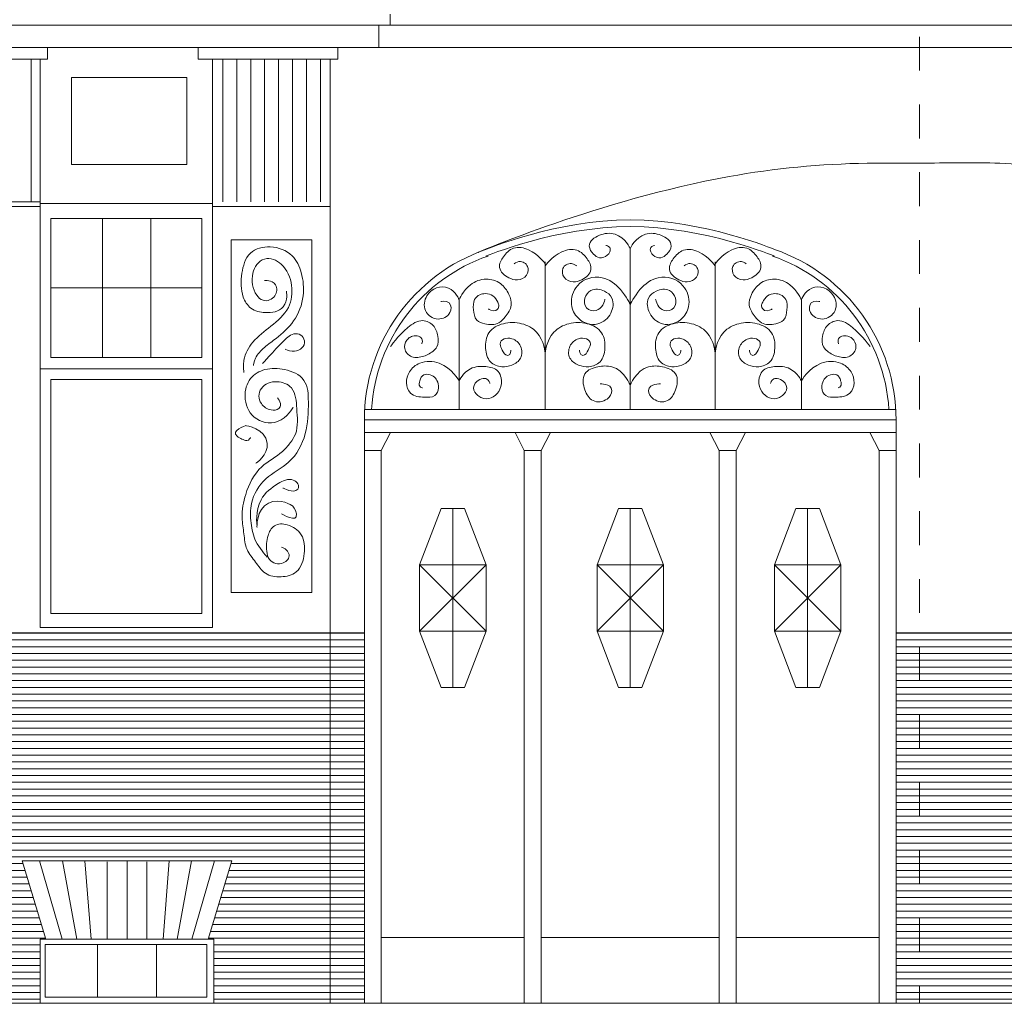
# Model space of a CAD drawing. Header units: metres. Extents: x -578.7 to -558, y 244.4 to 273.5.
# Tile 6 of 15: x -570.9 to -568, y 253.9 to 256.8. Entities that reach past the tile are written whole.
import ezdxf

# ---------------------------------------------------------------- set-up
doc = ezdxf.new("R2010")
doc.units = ezdxf.units.M
doc.header["$MEASUREMENT"] = 0
doc.linetypes.add('Hidden Line', pattern=[0.1, 0.05, -0.05])
doc.layers.add('0_Nr_pióra__41', color=7, linetype='Continuous', lineweight=0, true_color=0x8d755f)
doc.layers.add('GM_SZRAF_Nr_pióra__41', color=7, linetype='Continuous', lineweight=0, true_color=0x8d755f)
pattern_1 = [(0, (0, 0), (0, 0.02), [])]

msp = doc.modelspace()

# ---------------------------------------------------------------- hatches: boundary and pattern name
at = {"layer": 'GM_SZRAF_Nr_pióra__41', "linetype": 'Continuous', "lineweight": 0, "true_color": 0x8d755f}
h = msp.add_hatch(dxfattribs=at)
h.set_pattern_fill('OPSKA_POZIOM', color=35, style=0, pattern_type=2)
h.set_pattern_definition(pattern_1)
h.paths.add_polyline_path([(-572.5333, 255.0009), (-572.5333, 253.908), (-572.1865, 253.908), (-572.1865, 254.0977), (-572.1698, 254.0977), (-572.2399, 254.3287), (-571.6211, 254.3287), (-571.6912, 254.0977), (-571.6745, 254.0977), (-571.6745, 253.908), (-571.4987, 253.908), (-571.4987, 254.0977), (-571.482, 254.0977), (-571.5521, 254.3287), (-570.9332, 254.3287), (-571.0034, 254.0977), (-570.9867, 254.0977), (-570.9867, 253.908), (-570.8108, 253.908), (-570.8108, 254.0977), (-570.7941, 254.0977), (-570.8642, 254.3287), (-570.2454, 254.3287), (-570.3155, 254.0977), (-570.2988, 254.0977), (-570.2988, 253.908), (-569.9557, 253.908), (-569.9557, 255.0009)])
h = msp.add_hatch(dxfattribs=at)
h.set_pattern_fill('OPSKA_POZIOM', color=35, style=0, pattern_type=2)
h.set_pattern_definition(pattern_1)
h.paths.add_polyline_path([(-569.8548, 253.908), (-569.8548, 255.0009), (-569.9557, 255.0009), (-569.9557, 253.908)])
h = msp.add_hatch(dxfattribs=at)
h.set_pattern_fill('OPSKA_POZIOM', color=35, style=0, pattern_type=2)
h.set_pattern_definition(pattern_1)
h.paths.add_polyline_path([(-566.5798, 255.0009), (-568.2863, 255.0009), (-568.2863, 253.908), (-566.5798, 253.908)])

# ---------------------------------------------------------------- linework, layer by layer
at = {"layer": '0_Nr_pióra__41', "color": 35, "linetype": 'Hidden Line', "lineweight": 0, "true_color": 0x8d755f}
msp.add_line((-568.2173, 270.5594), (-568.2173, 253.908), dxfattribs=at)
at = {"layer": '0_Nr_pióra__41', "color": 35, "linetype": 'Continuous', "lineweight": 0, "true_color": 0x8d755f}
for p, q in [((-569.7788, 256.826), (-569.7788, 256.7931)), ((-574.9072, 256.7931), (-568.2173, 256.7931)), ((-569.8125, 256.7931), (-569.8125, 256.7279)), ((-561.5274, 256.7931), (-568.2173, 256.7931)), ((-574.9072, 256.7279), (-568.2173, 256.7279)), ((-570.7898, 256.7279), (-570.7898, 256.6927)), ((-569.9332, 256.7279), (-570.3448, 256.7279)), ((-570.3448, 256.7279), (-570.3448, 256.6927)), ((-569.9332, 256.6927), (-569.9332, 256.7279)), ((-561.5274, 256.7279), (-568.2173, 256.7279)), ((-570.7898, 256.6927), (-571.0087, 256.6927)), ((-570.8374, 256.6927), (-570.8374, 256.2721)), ((-570.8108, 256.2677), (-570.8108, 256.6919)), ((-570.3448, 256.6927), (-569.9332, 256.6927)), ((-570.3024, 256.2677), (-570.3024, 256.6927)), ((-570.2726, 256.6927), (-570.2726, 256.2721)), ((-570.2314, 256.6927), (-570.2314, 256.2721)), ((-570.1901, 256.6927), (-570.1901, 256.2721)), ((-570.1489, 256.6927), (-570.1489, 256.2721)), ((-570.1077, 256.6927), (-570.1077, 256.2721)), ((-570.0665, 256.6927), (-570.0665, 256.2721)), ((-570.0252, 256.6927), (-570.0252, 256.2721)), ((-569.984, 256.6927), (-569.984, 256.2721)), ((-569.9557, 253.908), (-569.9557, 256.6927)), ((-570.7187, 256.6394), (-570.378, 256.6394)), ((-570.7187, 256.3822), (-570.7187, 256.6394)), ((-570.378, 256.6394), (-570.378, 256.3822)), ((-570.378, 256.3822), (-570.7187, 256.3822)), ((-570.9862, 256.2721), (-570.8108, 256.2721)), ((-570.9862, 256.2588), (-570.8108, 256.2588)), ((-570.3024, 256.2677), (-570.8108, 256.2677)), ((-570.8108, 256.2677), (-570.8108, 255.017)), ((-570.3024, 256.2677), (-570.3024, 255.017)), ((-569.9557, 256.2588), (-570.3024, 256.2588)), ((-570.7796, 255.8131), (-570.7796, 256.2233)), ((-570.7796, 256.2233), (-570.3337, 256.2233)), ((-570.6274, 256.2233), (-570.6274, 255.8131)), ((-570.4848, 256.2233), (-570.4848, 255.8131)), ((-570.3337, 256.2233), (-570.3337, 255.8131)), ((-570.2481, 256.16), (-570.01, 256.16)), ((-570.2481, 255.12), (-570.2481, 256.16)), ((-570.01, 256.16), (-570.01, 255.12)), ((-569.0705, 255.66), (-569.0705, 256.134)), ((-569.0705, 255.66), (-569.0705, 256.134)), ((-569.3212, 255.66), (-569.3212, 256.0948)), ((-568.8199, 255.66), (-568.8199, 256.0948)), ((-570.7796, 256.0182), (-570.3337, 256.0182)), ((-569.5753, 255.66), (-569.5753, 255.9832)), ((-568.5658, 255.66), (-568.5658, 255.9832)), ((-570.3337, 255.8131), (-570.7796, 255.8131)), ((-570.8108, 255.7797), (-570.3024, 255.7797)), ((-570.7796, 255.7481), (-570.3337, 255.7481)), ((-570.7796, 255.0575), (-570.7796, 255.7481)), ((-570.3337, 255.7481), (-570.3337, 255.0575)), ((-568.2863, 255.66), (-569.8548, 255.66)), ((-568.2863, 255.6287), (-569.8548, 255.6287)), ((-569.8548, 255.6287), (-569.8548, 253.908)), ((-568.2863, 255.6287), (-568.2863, 253.908)), ((-568.2863, 255.5916), (-569.8548, 255.5916)), ((-569.8048, 255.5384), (-569.7775, 255.5916)), ((-569.3829, 255.5384), (-569.4101, 255.5916)), ((-569.3329, 255.5384), (-569.3056, 255.5916)), ((-568.8082, 255.5384), (-568.8355, 255.5916)), ((-568.7582, 255.5384), (-568.7309, 255.5916)), ((-568.3363, 255.5384), (-568.3636, 255.5916)), ((-569.8048, 255.5384), (-569.8548, 255.5384)), ((-569.8048, 255.5384), (-569.8048, 253.908)), ((-569.3829, 255.5384), (-569.3829, 253.908)), ((-569.3329, 255.5384), (-569.3829, 255.5384)), ((-569.3329, 255.5384), (-569.3329, 253.908)), ((-568.8082, 255.5384), (-568.8082, 253.908)), ((-568.8082, 255.5384), (-568.7582, 255.5384)), ((-568.7582, 255.5384), (-568.7582, 253.908)), ((-568.3363, 255.5395), (-568.3363, 253.908)), ((-568.2863, 255.5384), (-568.3363, 255.5384)), ((-569.6286, 255.3681), (-569.6918, 255.2019)), ((-569.6286, 255.3681), (-569.5591, 255.3681)), ((-569.5938, 255.3681), (-569.5938, 254.8397)), ((-569.5591, 255.3681), (-569.4958, 255.2019)), ((-569.1053, 255.3681), (-569.1685, 255.2019)), ((-569.1053, 255.3681), (-569.0358, 255.3681)), ((-569.0705, 255.3681), (-569.0705, 254.8397)), ((-569.0358, 255.3681), (-568.9725, 255.2019)), ((-568.582, 255.3681), (-568.6453, 255.2019)), ((-568.5125, 255.3681), (-568.582, 255.3681)), ((-568.5473, 255.3681), (-568.5473, 254.8397)), ((-568.5125, 255.3681), (-568.4493, 255.2019)), ((-569.6918, 255.2019), (-569.4958, 255.2019)), ((-569.6918, 255.0059), (-569.6918, 255.2019)), ((-569.4958, 255.2019), (-569.6918, 255.0059)), ((-569.6918, 255.2019), (-569.4958, 255.0059)), ((-569.4958, 255.2019), (-569.4958, 255.0059)), ((-569.1685, 255.2019), (-568.9725, 255.2019)), ((-569.1685, 255.0059), (-569.1685, 255.2019)), ((-568.9725, 255.2019), (-569.1685, 255.0059)), ((-569.1685, 255.2019), (-568.9725, 255.0059)), ((-568.9725, 255.2019), (-568.9725, 255.0059)), ((-568.4493, 255.2019), (-568.6453, 255.2019)), ((-568.6453, 255.2019), (-568.6453, 255.0059)), ((-568.6453, 255.2019), (-568.4493, 255.0059)), ((-568.4493, 255.2019), (-568.6453, 255.0059)), ((-568.4493, 255.0059), (-568.4493, 255.2019)), ((-570.01, 255.12), (-570.2481, 255.12)), ((-570.3337, 255.0575), (-570.7796, 255.0575)), ((-572.5333, 255.0009), (-569.8548, 255.0009)), ((-570.3024, 255.017), (-570.8108, 255.017)), ((-569.4958, 255.0059), (-569.6918, 255.0059)), ((-569.6286, 254.8397), (-569.6918, 255.0059)), ((-569.5591, 254.8397), (-569.4958, 255.0059)), ((-568.9725, 255.0059), (-569.1685, 255.0059)), ((-569.1053, 254.8397), (-569.1685, 255.0059)), ((-569.0358, 254.8397), (-568.9725, 255.0059)), ((-568.6453, 255.0059), (-568.4493, 255.0059)), ((-568.582, 254.8397), (-568.6453, 255.0059)), ((-568.5125, 254.8397), (-568.4493, 255.0059)), ((-563.9013, 255.0009), (-568.2863, 255.0009)), ((-569.6286, 254.8397), (-569.5591, 254.8397)), ((-569.1053, 254.8397), (-569.0358, 254.8397)), ((-568.5125, 254.8397), (-568.582, 254.8397)), ((-570.2454, 254.3287), (-570.8642, 254.3287)), ((-570.7941, 254.0977), (-570.8642, 254.3287)), ((-570.7465, 254.0977), (-570.8132, 254.3287)), ((-570.7029, 254.0977), (-570.7453, 254.3287)), ((-570.6609, 254.0977), (-570.6791, 254.3287)), ((-570.6135, 254.0977), (-570.6135, 254.3249)), ((-570.5548, 254.0977), (-570.5548, 254.3287)), ((-570.4961, 254.0977), (-570.4961, 254.3249)), ((-570.4487, 254.0977), (-570.4305, 254.3287)), ((-570.4067, 254.0977), (-570.3643, 254.3287)), ((-570.3632, 254.0977), (-570.2965, 254.3287)), ((-570.3155, 254.0977), (-570.2454, 254.3287)), ((-569.3829, 254.102), (-569.8048, 254.102)), ((-568.8082, 254.102), (-569.3329, 254.102)), ((-568.3363, 254.102), (-568.7582, 254.102)), ((-570.8108, 254.0977), (-570.2988, 254.0977)), ((-570.8108, 253.908), (-570.8108, 254.0977)), ((-570.796, 254.0819), (-570.3195, 254.0819)), ((-570.796, 253.9262), (-570.796, 254.0819)), ((-570.6416, 254.0819), (-570.6416, 253.9262)), ((-570.4681, 254.0819), (-570.4681, 253.9262)), ((-570.3195, 254.0819), (-570.3195, 253.9262)), ((-570.2988, 254.0977), (-570.2988, 253.908)), ((-570.3195, 253.9262), (-570.796, 253.9262)), ((-576.1135, 253.908), (-568.2173, 253.908)), ((-570.2988, 253.908), (-570.8108, 253.908)), ((-560.3211, 253.908), (-568.2173, 253.908))]:
    msp.add_line(p, q, dxfattribs=at)
for centre, radius, start, end in [((-569.3228, 255.6287), 0.532, 109.0491, 180), ((-569.3228, 255.6287), 0.5117, 109.0491, 176.4948), ((-568.8183, 255.6287), 0.5117, 3.5052, 70.9509), ((-568.8183, 255.6287), 0.532, 0, 70.9509)]:
    msp.add_arc(centre, radius, start, end, dxfattribs=at)
for points, knots in [([(-569.5201, 256.1228), (-569.5201, 256.1228), (-569.1606, 256.2774), (-568.7788, 256.3469), (-568.6444, 256.3713), (-568.5081, 256.3838), (-568.3715, 256.3863), (-568.3201, 256.3872), (-568.2687, 256.386), (-568.2173, 256.3863), (-568.1384, 256.3867), (-568.0595, 256.3891), (-567.9807, 256.3863), (-567.8011, 256.3798), (-567.6245, 256.3423), (-567.4487, 256.3042), (-567.3169, 256.2756), (-567.1848, 256.2461), (-567.0612, 256.1925), (-566.9982, 256.1652), (-566.9382, 256.1316), (-566.9382, 256.1316)], [0, 0, 0, 0, 1, 1, 1, 2, 2, 2, 3, 3, 3, 4, 4, 4, 5, 5, 5, 6, 6, 6, 7, 7, 7, 7]), ([(-569.4964, 256.1316), (-569.4964, 256.1316), (-569.289, 256.2189), (-569.0705, 256.2189), (-568.8521, 256.2189), (-568.6447, 256.1316), (-568.6447, 256.1316)], [0, 0, 0, 0, 1, 1, 1, 2, 2, 2, 2]), ([(-569.4964, 256.1118), (-569.4964, 256.1118), (-569.289, 256.1991), (-569.0705, 256.1991), (-568.8521, 256.1991), (-568.6447, 256.1118), (-568.6447, 256.1118)], [0, 0, 0, 0, 1, 1, 1, 2, 2, 2, 2]), ([(-569.0705, 256.134), (-569.0705, 256.134), (-569.0851, 256.1672), (-569.1153, 256.1768), (-569.1303, 256.1815), (-569.1464, 256.1794), (-569.1612, 256.1736), (-569.1764, 256.1677), (-569.1918, 256.1577), (-569.1913, 256.1419), (-569.191, 256.1326), (-569.1852, 256.1249), (-569.1786, 256.1182), (-569.1736, 256.1132), (-569.1681, 256.1083), (-569.1612, 256.1071), (-569.1569, 256.1063), (-569.1526, 256.1071), (-569.1485, 256.1087), (-569.1409, 256.1116), (-569.1342, 256.117), (-569.1311, 256.1245), (-569.1294, 256.1287), (-569.1288, 256.1334), (-569.1311, 256.1372), (-569.1345, 256.1428), (-569.1422, 256.1435), (-569.1422, 256.1435)], [0, 0, 0, 0, 1, 1, 1, 2, 2, 2, 3, 3, 3, 4, 4, 4, 5, 5, 5, 6, 6, 6, 7, 7, 7, 8, 8, 8, 9, 9, 9, 9]), ([(-569.0705, 256.134), (-569.0705, 256.134), (-569.056, 256.1672), (-569.0258, 256.1768), (-569.0107, 256.1815), (-568.9947, 256.1794), (-568.9799, 256.1736), (-568.9647, 256.1677), (-568.9493, 256.1577), (-568.9498, 256.1419), (-568.9501, 256.1326), (-568.9558, 256.1249), (-568.9625, 256.1182), (-568.9674, 256.1132), (-568.973, 256.1083), (-568.9799, 256.1071), (-568.9842, 256.1063), (-568.9885, 256.1071), (-568.9926, 256.1087), (-569.0002, 256.1116), (-569.0068, 256.117), (-569.01, 256.1245), (-569.0117, 256.1287), (-569.0123, 256.1334), (-569.01, 256.1372), (-569.0066, 256.1428), (-568.9989, 256.1435), (-568.9989, 256.1435)], [0, 0, 0, 0, 1, 1, 1, 2, 2, 2, 3, 3, 3, 4, 4, 4, 5, 5, 5, 6, 6, 6, 7, 7, 7, 8, 8, 8, 9, 9, 9, 9]), ([(-570.0847, 256.0083), (-570.0847, 256.0083), (-570.0788, 255.9812), (-570.0942, 255.9626), (-570.1066, 255.9476), (-570.1277, 255.9444), (-570.1474, 255.9455), (-570.1623, 255.9464), (-570.1772, 255.9499), (-570.1892, 255.9588), (-570.2, 255.9669), (-570.2074, 255.9785), (-570.212, 255.9912), (-570.22, 256.0135), (-570.2193, 256.0379), (-570.2158, 256.0615), (-570.2126, 256.0833), (-570.2069, 256.1053), (-570.1911, 256.1204), (-570.1756, 256.1353), (-570.1538, 256.1404), (-570.1322, 256.1394), (-570.1081, 256.1383), (-570.0846, 256.1297), (-570.0676, 256.1128), (-570.0541, 256.0994), (-570.0461, 256.0817), (-570.041, 256.0634), (-570.0347, 256.0411), (-570.0326, 256.0179), (-570.0353, 255.995), (-570.0383, 255.9682), (-570.0485, 255.943), (-570.0638, 255.9208), (-570.0776, 255.9008), (-570.0958, 255.8844), (-570.1151, 255.8695), (-570.1265, 255.8607), (-570.1384, 255.8524), (-570.1493, 255.8429), (-570.16, 255.8336), (-570.1702, 255.8235), (-570.1759, 255.8106), (-570.1803, 255.8006), (-570.1816, 255.7897), (-570.1816, 255.7897)], [0, 0, 0, 0, 1, 1, 1, 2, 2, 2, 3, 3, 3, 4, 4, 4, 5, 5, 5, 6, 6, 6, 7, 7, 7, 8, 8, 8, 9, 9, 9, 10, 10, 10, 11, 11, 11, 12, 12, 12, 13, 13, 13, 14, 14, 14, 15, 15, 15, 15]), ([(-569.3212, 256.0895), (-569.3212, 256.0895), (-569.341, 256.117), (-569.3703, 256.1307), (-569.3843, 256.1373), (-569.4001, 256.1406), (-569.4146, 256.1355), (-569.4272, 256.131), (-569.4368, 256.121), (-569.4447, 256.1101), (-569.4516, 256.1006), (-569.4574, 256.0899), (-569.4558, 256.0784), (-569.4538, 256.0644), (-569.4418, 256.0548), (-569.4289, 256.0483), (-569.4209, 256.0444), (-569.4124, 256.0416), (-569.4035, 256.042), (-569.3928, 256.0425), (-569.3826, 256.0474), (-569.3766, 256.0563), (-569.3715, 256.0638), (-569.37, 256.0733), (-569.3734, 256.0816), (-569.3753, 256.0862), (-569.3786, 256.0901), (-569.3829, 256.0927), (-569.3877, 256.0955), (-569.3933, 256.0967), (-569.3988, 256.0959), (-569.4065, 256.0947), (-569.413, 256.0895), (-569.413, 256.0895)], [0, 0, 0, 0, 1, 1, 1, 2, 2, 2, 3, 3, 3, 4, 4, 4, 5, 5, 5, 6, 6, 6, 7, 7, 7, 8, 8, 8, 9, 9, 9, 10, 10, 10, 11, 11, 11, 11]), ([(-569.3212, 256.0836), (-569.3212, 256.0836), (-569.3013, 256.1111), (-569.2721, 256.1248), (-569.258, 256.1314), (-569.2422, 256.1346), (-569.2277, 256.1295), (-569.2151, 256.1251), (-569.2055, 256.1151), (-569.1976, 256.1042), (-569.1908, 256.0947), (-569.1849, 256.084), (-569.1865, 256.0725), (-569.1885, 256.0585), (-569.2006, 256.0488), (-569.2135, 256.0424), (-569.2214, 256.0385), (-569.23, 256.0357), (-569.2388, 256.0361), (-569.2495, 256.0366), (-569.2597, 256.0415), (-569.2657, 256.0503), (-569.2708, 256.0578), (-569.2724, 256.0673), (-569.2689, 256.0757), (-569.267, 256.0803), (-569.2637, 256.0842), (-569.2594, 256.0868), (-569.2546, 256.0896), (-569.249, 256.0908), (-569.2436, 256.0899), (-569.2358, 256.0887), (-569.2293, 256.0836), (-569.2293, 256.0836)], [0, 0, 0, 0, 1, 1, 1, 2, 2, 2, 3, 3, 3, 4, 4, 4, 5, 5, 5, 6, 6, 6, 7, 7, 7, 8, 8, 8, 9, 9, 9, 10, 10, 10, 11, 11, 11, 11]), ([(-568.8199, 256.0836), (-568.8199, 256.0836), (-568.8398, 256.1111), (-568.869, 256.1248), (-568.8831, 256.1314), (-568.8988, 256.1346), (-568.9134, 256.1295), (-568.926, 256.1251), (-568.9356, 256.1151), (-568.9435, 256.1042), (-568.9503, 256.0947), (-568.9561, 256.084), (-568.9545, 256.0725), (-568.9526, 256.0585), (-568.9405, 256.0488), (-568.9276, 256.0424), (-568.9197, 256.0385), (-568.9111, 256.0357), (-568.9023, 256.0361), (-568.8916, 256.0366), (-568.8813, 256.0415), (-568.8754, 256.0503), (-568.8703, 256.0578), (-568.8687, 256.0673), (-568.8722, 256.0757), (-568.8741, 256.0803), (-568.8774, 256.0842), (-568.8817, 256.0868), (-568.8864, 256.0896), (-568.8921, 256.0908), (-568.8975, 256.0899), (-568.9053, 256.0887), (-568.9118, 256.0836), (-568.9118, 256.0836)], [0, 0, 0, 0, 1, 1, 1, 2, 2, 2, 3, 3, 3, 4, 4, 4, 5, 5, 5, 6, 6, 6, 7, 7, 7, 8, 8, 8, 9, 9, 9, 10, 10, 10, 11, 11, 11, 11]), ([(-568.8199, 256.0895), (-568.8199, 256.0895), (-568.8001, 256.117), (-568.7708, 256.1307), (-568.7568, 256.1373), (-568.741, 256.1406), (-568.7265, 256.1355), (-568.7138, 256.131), (-568.7043, 256.121), (-568.6964, 256.1101), (-568.6895, 256.1006), (-568.6837, 256.0899), (-568.6853, 256.0784), (-568.6873, 256.0644), (-568.6993, 256.0548), (-568.7122, 256.0483), (-568.7202, 256.0444), (-568.7287, 256.0416), (-568.7376, 256.042), (-568.7483, 256.0425), (-568.7585, 256.0474), (-568.7645, 256.0563), (-568.7696, 256.0638), (-568.7711, 256.0733), (-568.7677, 256.0816), (-568.7657, 256.0862), (-568.7624, 256.0901), (-568.7582, 256.0927), (-568.7534, 256.0955), (-568.7478, 256.0967), (-568.7423, 256.0959), (-568.7345, 256.0947), (-568.7281, 256.0895), (-568.7281, 256.0895)], [0, 0, 0, 0, 1, 1, 1, 2, 2, 2, 3, 3, 3, 4, 4, 4, 5, 5, 5, 6, 6, 6, 7, 7, 7, 8, 8, 8, 9, 9, 9, 10, 10, 10, 11, 11, 11, 11]), ([(-570.1493, 256.0406), (-570.1493, 256.0406), (-570.127, 256.0425), (-570.117, 256.0273), (-570.1104, 256.0174), (-570.112, 256.0047), (-570.1189, 255.995), (-570.1266, 255.984), (-570.1403, 255.9779), (-570.1531, 255.9817), (-570.1611, 255.984), (-570.1673, 255.9899), (-570.1721, 255.9969), (-570.1851, 256.0155), (-570.1887, 256.0393), (-570.1835, 256.0615), (-570.179, 256.0805), (-570.1678, 256.098), (-570.1493, 256.1033), (-570.1317, 256.1083), (-570.1136, 256.1005), (-570.0999, 256.0881), (-570.0822, 256.072), (-570.0727, 256.0491), (-570.0695, 256.0254), (-570.0664, 256.0033), (-570.0689, 255.9806), (-570.079, 255.9607), (-570.0904, 255.9381), (-570.1103, 255.9215), (-570.1303, 255.9056), (-570.149, 255.8908), (-570.1681, 255.8763), (-570.1835, 255.8581), (-570.1966, 255.8427), (-570.2068, 255.8248), (-570.2101, 255.8049), (-570.213, 255.787), (-570.2101, 255.7688), (-570.2101, 255.7688)], [0, 0, 0, 0, 1, 1, 1, 2, 2, 2, 3, 3, 3, 4, 4, 4, 5, 5, 5, 6, 6, 6, 7, 7, 7, 8, 8, 8, 9, 9, 9, 10, 10, 10, 11, 11, 11, 12, 12, 12, 13, 13, 13, 13]), ([(-569.0705, 255.9693), (-569.0705, 255.9693), (-569.0822, 255.9935), (-569.0994, 256.0136), (-569.1138, 256.0304), (-569.1318, 256.0438), (-569.1533, 256.0485), (-569.1801, 256.0543), (-569.2082, 256.0454), (-569.2261, 256.0247), (-569.2394, 256.0095), (-569.2459, 255.9894), (-569.2436, 255.9693), (-569.2418, 255.9543), (-569.2352, 255.9404), (-569.2245, 255.9297), (-569.2091, 255.9143), (-569.187, 255.9069), (-569.1659, 255.9123), (-569.1492, 255.9166), (-569.1358, 255.9285), (-569.1279, 255.944), (-569.1208, 255.9579), (-569.118, 255.9743), (-569.1248, 255.9883), (-569.1293, 255.9977), (-569.1375, 256.0045), (-569.1469, 256.0089), (-569.1596, 256.0148), (-569.1743, 256.0169), (-569.1865, 256.0105), (-569.1952, 256.0059), (-569.2013, 255.9978), (-569.204, 255.9883), (-569.2067, 255.9784), (-569.2058, 255.9676), (-569.1992, 255.9598), (-569.1923, 255.9516), (-569.181, 255.9487), (-569.1707, 255.9519), (-569.1625, 255.9544), (-569.156, 255.9603), (-569.1517, 255.9677), (-569.1471, 255.9758), (-569.1454, 255.9851), (-569.1454, 255.9851)], [0, 0, 0, 0, 1, 1, 1, 2, 2, 2, 3, 3, 3, 4, 4, 4, 5, 5, 5, 6, 6, 6, 7, 7, 7, 8, 8, 8, 9, 9, 9, 10, 10, 10, 11, 11, 11, 12, 12, 12, 13, 13, 13, 14, 14, 14, 15, 15, 15, 15]), ([(-569.0705, 255.9693), (-569.0705, 255.9693), (-569.0589, 255.9935), (-569.0417, 256.0136), (-569.0273, 256.0304), (-569.0092, 256.0438), (-568.9878, 256.0485), (-568.961, 256.0543), (-568.9329, 256.0454), (-568.9149, 256.0247), (-568.9017, 256.0095), (-568.8952, 255.9894), (-568.8975, 255.9693), (-568.8993, 255.9543), (-568.9059, 255.9404), (-568.9165, 255.9297), (-568.9319, 255.9143), (-568.9541, 255.9069), (-568.9751, 255.9123), (-568.9919, 255.9166), (-569.0053, 255.9285), (-569.0131, 255.944), (-569.0203, 255.9579), (-569.0231, 255.9743), (-569.0163, 255.9883), (-569.0118, 255.9977), (-569.0036, 256.0045), (-568.9941, 256.0089), (-568.9815, 256.0148), (-568.9668, 256.0169), (-568.9545, 256.0105), (-568.9459, 256.0059), (-568.9398, 255.9978), (-568.9371, 255.9883), (-568.9344, 255.9784), (-568.9353, 255.9676), (-568.9419, 255.9598), (-568.9488, 255.9516), (-568.9601, 255.9487), (-568.9704, 255.9519), (-568.9785, 255.9544), (-568.9851, 255.9603), (-568.9894, 255.9677), (-568.994, 255.9758), (-568.9957, 255.9851), (-568.9957, 255.9851)], [0, 0, 0, 0, 1, 1, 1, 2, 2, 2, 3, 3, 3, 4, 4, 4, 5, 5, 5, 6, 6, 6, 7, 7, 7, 8, 8, 8, 9, 9, 9, 10, 10, 10, 11, 11, 11, 12, 12, 12, 13, 13, 13, 14, 14, 14, 15, 15, 15, 15]), ([(-569.5753, 255.9832), (-569.5753, 255.9832), (-569.5846, 256.0084), (-569.6066, 256.018), (-569.6297, 256.0282), (-569.6564, 256.0167), (-569.67, 255.9951), (-569.6783, 255.9819), (-569.6809, 255.9658), (-569.6746, 255.9516), (-569.668, 255.9367), (-569.6532, 255.9269), (-569.637, 255.9265), (-569.6228, 255.9262), (-569.6094, 255.9331), (-569.6028, 255.9455), (-569.5977, 255.955), (-569.597, 255.9669), (-569.6047, 255.974), (-569.6142, 255.983), (-569.6294, 255.9778), (-569.6294, 255.9778)], [0, 0, 0, 0, 1, 1, 1, 2, 2, 2, 3, 3, 3, 4, 4, 4, 5, 5, 5, 6, 6, 6, 7, 7, 7, 7]), ([(-569.5753, 255.9832), (-569.5753, 255.9832), (-569.5638, 256.0105), (-569.5416, 256.0277), (-569.5283, 256.038), (-569.5122, 256.0441), (-569.4954, 256.0442), (-569.4804, 256.0444), (-569.4657, 256.0399), (-569.4536, 256.031), (-569.4425, 256.0229), (-569.4342, 256.0116), (-569.4283, 255.9992), (-569.4235, 255.9891), (-569.4202, 255.9782), (-569.4217, 255.9673), (-569.4234, 255.9544), (-569.4312, 255.9434), (-569.4393, 255.9332), (-569.4446, 255.9263), (-569.4504, 255.9198), (-569.458, 255.9156), (-569.4705, 255.9086), (-569.4856, 255.9093), (-569.4998, 255.9123), (-569.5084, 255.914), (-569.5169, 255.9169), (-569.5229, 255.9233), (-569.5304, 255.9314), (-569.5318, 255.9429), (-569.5328, 255.9541), (-569.5337, 255.9642), (-569.5342, 255.9748), (-569.5295, 255.9838), (-569.5261, 255.9901), (-569.5206, 255.9951), (-569.5141, 255.9981), (-569.5089, 256.0004), (-569.5033, 256.0014), (-569.4976, 256.0014), (-569.4897, 256.0013), (-569.4819, 255.9994), (-569.4756, 255.9948), (-569.4691, 255.9901), (-569.4649, 255.9832), (-569.4613, 255.9761), (-569.4595, 255.9726), (-569.4579, 255.9689), (-569.458, 255.9651), (-569.458, 255.9594), (-569.4616, 255.9543), (-569.4668, 255.9519), (-569.4775, 255.9468), (-569.4888, 255.9563), (-569.4888, 255.9563)], [0, 0, 0, 0, 1, 1, 1, 2, 2, 2, 3, 3, 3, 4, 4, 4, 5, 5, 5, 6, 6, 6, 7, 7, 7, 8, 8, 8, 9, 9, 9, 10, 10, 10, 11, 11, 11, 12, 12, 12, 13, 13, 13, 14, 14, 14, 15, 15, 15, 16, 16, 16, 17, 17, 17, 18, 18, 18, 18]), ([(-568.5658, 255.9832), (-568.5658, 255.9832), (-568.5772, 256.0105), (-568.5995, 256.0277), (-568.6128, 256.038), (-568.6289, 256.0441), (-568.6457, 256.0442), (-568.6607, 256.0444), (-568.6754, 256.0399), (-568.6875, 256.031), (-568.6986, 256.0229), (-568.7069, 256.0116), (-568.7128, 255.9992), (-568.7176, 255.9891), (-568.7209, 255.9782), (-568.7194, 255.9673), (-568.7177, 255.9544), (-568.7099, 255.9434), (-568.7018, 255.9332), (-568.6964, 255.9263), (-568.6907, 255.9198), (-568.6831, 255.9156), (-568.6705, 255.9086), (-568.6555, 255.9093), (-568.6413, 255.9123), (-568.6327, 255.914), (-568.6241, 255.9169), (-568.6182, 255.9233), (-568.6107, 255.9314), (-568.6093, 255.9429), (-568.6083, 255.9541), (-568.6074, 255.9642), (-568.6069, 255.9748), (-568.6116, 255.9838), (-568.6149, 255.9901), (-568.6204, 255.9951), (-568.627, 255.9981), (-568.6322, 256.0004), (-568.6378, 256.0014), (-568.6435, 256.0014), (-568.6514, 256.0013), (-568.6592, 255.9994), (-568.6655, 255.9948), (-568.6719, 255.9901), (-568.6762, 255.9832), (-568.6798, 255.9761), (-568.6816, 255.9726), (-568.6831, 255.9689), (-568.6831, 255.9651), (-568.683, 255.9594), (-568.6795, 255.9543), (-568.6743, 255.9519), (-568.6636, 255.9468), (-568.6523, 255.9563), (-568.6523, 255.9563)], [0, 0, 0, 0, 1, 1, 1, 2, 2, 2, 3, 3, 3, 4, 4, 4, 5, 5, 5, 6, 6, 6, 7, 7, 7, 8, 8, 8, 9, 9, 9, 10, 10, 10, 11, 11, 11, 12, 12, 12, 13, 13, 13, 14, 14, 14, 15, 15, 15, 16, 16, 16, 17, 17, 17, 18, 18, 18, 18]), ([(-568.5658, 255.9832), (-568.5658, 255.9832), (-568.5565, 256.0084), (-568.5345, 256.018), (-568.5114, 256.0282), (-568.4847, 256.0167), (-568.4711, 255.9951), (-568.4628, 255.9819), (-568.4602, 255.9658), (-568.4665, 255.9516), (-568.4731, 255.9367), (-568.4878, 255.9269), (-568.5041, 255.9265), (-568.5182, 255.9262), (-568.5317, 255.9331), (-568.5383, 255.9455), (-568.5434, 255.955), (-568.5441, 255.9669), (-568.5364, 255.974), (-568.5269, 255.983), (-568.5117, 255.9778), (-568.5117, 255.9778)], [0, 0, 0, 0, 1, 1, 1, 2, 2, 2, 3, 3, 3, 4, 4, 4, 5, 5, 5, 6, 6, 6, 7, 7, 7, 7]), ([(-569.7779, 255.8452), (-569.7779, 255.8452), (-569.7556, 255.8766), (-569.7266, 255.9012), (-569.7136, 255.9122), (-569.699, 255.9223), (-569.6822, 255.9218), (-569.6707, 255.9214), (-569.6599, 255.9161), (-569.6521, 255.9075), (-569.6442, 255.8988), (-569.6399, 255.8875), (-569.6379, 255.8759), (-569.636, 255.8651), (-569.6359, 255.8538), (-569.641, 255.8442), (-569.6437, 255.8392), (-569.6477, 255.8351), (-569.6521, 255.8315), (-569.6614, 255.8241), (-569.6723, 255.8188), (-569.6838, 255.8157), (-569.6955, 255.8126), (-569.708, 255.8117), (-569.7186, 255.8173), (-569.7288, 255.8226), (-569.7356, 255.8327), (-569.7361, 255.8442), (-569.7365, 255.8539), (-569.7325, 255.8634), (-569.725, 255.8695), (-569.7213, 255.8725), (-569.7169, 255.8746), (-569.7123, 255.8759), (-569.7066, 255.8774), (-569.7005, 255.8778), (-569.6949, 255.8759), (-569.6896, 255.874), (-569.685, 255.8702), (-569.6838, 255.8648), (-569.6826, 255.8592), (-569.6854, 255.8537), (-569.6854, 255.8537)], [0, 0, 0, 0, 1, 1, 1, 2, 2, 2, 3, 3, 3, 4, 4, 4, 5, 5, 5, 6, 6, 6, 7, 7, 7, 8, 8, 8, 9, 9, 9, 10, 10, 10, 11, 11, 11, 12, 12, 12, 13, 13, 13, 14, 14, 14, 14]), ([(-569.3212, 255.8256), (-569.3212, 255.8256), (-569.3236, 255.8623), (-569.3465, 255.8874), (-569.3582, 255.9002), (-569.374, 255.9084), (-569.3908, 255.9127), (-569.4085, 255.9172), (-569.427, 255.9171), (-569.4447, 255.9127), (-569.4617, 255.9085), (-569.4779, 255.9003), (-569.4875, 255.8858), (-569.4963, 255.8724), (-569.498, 255.8559), (-569.497, 255.8398), (-569.496, 255.8253), (-569.4927, 255.8107), (-569.4827, 255.8002), (-569.4741, 255.7912), (-569.4619, 255.7869), (-569.4494, 255.786), (-569.4392, 255.7853), (-569.4289, 255.787), (-569.4194, 255.7907), (-569.4089, 255.7949), (-569.3992, 255.8014), (-569.394, 255.8113), (-569.3883, 255.8221), (-569.3888, 255.8351), (-569.394, 255.8462), (-569.399, 255.8568), (-569.4081, 255.865), (-569.4194, 255.8683), (-569.4352, 255.8731), (-569.4543, 255.868), (-569.4542, 255.8525), (-569.4542, 255.8462), (-569.4509, 255.8407), (-569.4479, 255.8351), (-569.4439, 255.8277), (-569.44, 255.819), (-569.432, 255.8193), (-569.4216, 255.8196), (-569.4225, 255.8351), (-569.4225, 255.8351)], [0, 0, 0, 0, 1, 1, 1, 2, 2, 2, 3, 3, 3, 4, 4, 4, 5, 5, 5, 6, 6, 6, 7, 7, 7, 8, 8, 8, 9, 9, 9, 10, 10, 10, 11, 11, 11, 12, 12, 12, 13, 13, 13, 14, 14, 14, 15, 15, 15, 15]), ([(-569.3212, 255.8256), (-569.3212, 255.8256), (-569.3187, 255.8623), (-569.2958, 255.8874), (-569.2841, 255.9002), (-569.2684, 255.9084), (-569.2515, 255.9127), (-569.2338, 255.9172), (-569.2153, 255.9171), (-569.1976, 255.9127), (-569.1806, 255.9085), (-569.1645, 255.9003), (-569.1549, 255.8858), (-569.146, 255.8724), (-569.1443, 255.8559), (-569.1454, 255.8398), (-569.1463, 255.8253), (-569.1497, 255.8107), (-569.1596, 255.8002), (-569.1682, 255.7912), (-569.1804, 255.7869), (-569.1929, 255.786), (-569.2031, 255.7853), (-569.2134, 255.787), (-569.223, 255.7907), (-569.2335, 255.7949), (-569.2431, 255.8014), (-569.2483, 255.8113), (-569.254, 255.8221), (-569.2535, 255.8351), (-569.2483, 255.8462), (-569.2433, 255.8568), (-569.2342, 255.865), (-569.223, 255.8683), (-569.2071, 255.8731), (-569.188, 255.868), (-569.1881, 255.8525), (-569.1882, 255.8462), (-569.1914, 255.8407), (-569.1945, 255.8351), (-569.1984, 255.8277), (-569.2023, 255.819), (-569.2103, 255.8193), (-569.2208, 255.8196), (-569.2198, 255.8351), (-569.2198, 255.8351)], [0, 0, 0, 0, 1, 1, 1, 2, 2, 2, 3, 3, 3, 4, 4, 4, 5, 5, 5, 6, 6, 6, 7, 7, 7, 8, 8, 8, 9, 9, 9, 10, 10, 10, 11, 11, 11, 12, 12, 12, 13, 13, 13, 14, 14, 14, 15, 15, 15, 15]), ([(-568.8199, 255.8256), (-568.8199, 255.8256), (-568.8224, 255.8623), (-568.8453, 255.8874), (-568.857, 255.9002), (-568.8727, 255.9084), (-568.8896, 255.9127), (-568.9073, 255.9172), (-568.9258, 255.9171), (-568.9435, 255.9127), (-568.9605, 255.9085), (-568.9766, 255.9003), (-568.9862, 255.8858), (-568.9951, 255.8724), (-568.9968, 255.8559), (-568.9957, 255.8398), (-568.9948, 255.8253), (-568.9914, 255.8107), (-568.9815, 255.8002), (-568.9729, 255.7912), (-568.9607, 255.7869), (-568.9482, 255.786), (-568.938, 255.7853), (-568.9277, 255.787), (-568.9181, 255.7907), (-568.9076, 255.7949), (-568.898, 255.8014), (-568.8928, 255.8113), (-568.8871, 255.8221), (-568.8876, 255.8351), (-568.8928, 255.8462), (-568.8978, 255.8568), (-568.9068, 255.865), (-568.9181, 255.8683), (-568.934, 255.8731), (-568.9531, 255.868), (-568.953, 255.8525), (-568.9529, 255.8462), (-568.9496, 255.8407), (-568.9466, 255.8351), (-568.9427, 255.8277), (-568.9388, 255.819), (-568.9308, 255.8193), (-568.9203, 255.8196), (-568.9213, 255.8351), (-568.9213, 255.8351)], [0, 0, 0, 0, 1, 1, 1, 2, 2, 2, 3, 3, 3, 4, 4, 4, 5, 5, 5, 6, 6, 6, 7, 7, 7, 8, 8, 8, 9, 9, 9, 10, 10, 10, 11, 11, 11, 12, 12, 12, 13, 13, 13, 14, 14, 14, 15, 15, 15, 15]), ([(-568.8199, 255.8256), (-568.8199, 255.8256), (-568.8175, 255.8623), (-568.7946, 255.8874), (-568.7829, 255.9002), (-568.7671, 255.9084), (-568.7502, 255.9127), (-568.7326, 255.9172), (-568.7141, 255.9171), (-568.6964, 255.9127), (-568.6794, 255.9085), (-568.6632, 255.9003), (-568.6536, 255.8858), (-568.6448, 255.8724), (-568.643, 255.8559), (-568.6441, 255.8398), (-568.6451, 255.8253), (-568.6484, 255.8107), (-568.6584, 255.8002), (-568.667, 255.7912), (-568.6792, 255.7869), (-568.6916, 255.786), (-568.7019, 255.7853), (-568.7122, 255.787), (-568.7217, 255.7907), (-568.7322, 255.7949), (-568.7419, 255.8014), (-568.7471, 255.8113), (-568.7528, 255.8221), (-568.7523, 255.8351), (-568.7471, 255.8462), (-568.7421, 255.8568), (-568.733, 255.865), (-568.7217, 255.8683), (-568.7059, 255.8731), (-568.6868, 255.868), (-568.6869, 255.8525), (-568.6869, 255.8462), (-568.6902, 255.8407), (-568.6932, 255.8351), (-568.6972, 255.8277), (-568.7011, 255.819), (-568.7091, 255.8193), (-568.7195, 255.8196), (-568.7186, 255.8351), (-568.7186, 255.8351)], [0, 0, 0, 0, 1, 1, 1, 2, 2, 2, 3, 3, 3, 4, 4, 4, 5, 5, 5, 6, 6, 6, 7, 7, 7, 8, 8, 8, 9, 9, 9, 10, 10, 10, 11, 11, 11, 12, 12, 12, 13, 13, 13, 14, 14, 14, 15, 15, 15, 15]), ([(-568.3632, 255.8452), (-568.3632, 255.8452), (-568.3855, 255.8766), (-568.4145, 255.9012), (-568.4275, 255.9122), (-568.4421, 255.9223), (-568.4589, 255.9218), (-568.4704, 255.9214), (-568.4812, 255.9161), (-568.489, 255.9075), (-568.4969, 255.8988), (-568.5012, 255.8875), (-568.5032, 255.8759), (-568.5051, 255.8651), (-568.5052, 255.8538), (-568.5, 255.8442), (-568.4974, 255.8392), (-568.4934, 255.8351), (-568.489, 255.8315), (-568.4797, 255.8241), (-568.4688, 255.8188), (-568.4573, 255.8157), (-568.4456, 255.8126), (-568.4331, 255.8117), (-568.4224, 255.8173), (-568.4123, 255.8226), (-568.4055, 255.8327), (-568.405, 255.8442), (-568.4046, 255.8539), (-568.4086, 255.8634), (-568.4161, 255.8695), (-568.4198, 255.8725), (-568.4242, 255.8746), (-568.4288, 255.8759), (-568.4345, 255.8774), (-568.4406, 255.8778), (-568.4462, 255.8759), (-568.4515, 255.874), (-568.4561, 255.8702), (-568.4573, 255.8648), (-568.4585, 255.8592), (-568.4557, 255.8537), (-568.4557, 255.8537)], [0, 0, 0, 0, 1, 1, 1, 2, 2, 2, 3, 3, 3, 4, 4, 4, 5, 5, 5, 6, 6, 6, 7, 7, 7, 8, 8, 8, 9, 9, 9, 10, 10, 10, 11, 11, 11, 12, 12, 12, 13, 13, 13, 14, 14, 14, 14]), ([(-570.1548, 255.7958), (-570.1548, 255.7958), (-570.1241, 255.8297), (-570.0921, 255.8624), (-570.0823, 255.8724), (-570.0717, 255.8829), (-570.0579, 255.8833), (-570.0427, 255.8837), (-570.0301, 255.8717), (-570.0313, 255.8567), (-570.0327, 255.84), (-570.0503, 255.8307), (-570.0674, 255.832), (-570.0783, 255.8327), (-570.0883, 255.8377), (-570.0883, 255.8377)], [0, 0, 0, 0, 1, 1, 1, 2, 2, 2, 3, 3, 3, 4, 4, 4, 5, 5, 5, 5]), ([(-569.5753, 255.7445), (-569.5753, 255.7445), (-569.5968, 255.7821), (-569.634, 255.7962), (-569.6524, 255.8032), (-569.6729, 255.8036), (-569.6912, 255.7962), (-569.7038, 255.7911), (-569.7147, 255.7824), (-569.7219, 255.7709), (-569.7281, 255.761), (-569.7312, 255.7495), (-569.7307, 255.7379), (-569.7303, 255.7268), (-569.7266, 255.7159), (-569.7186, 255.7082), (-569.7135, 255.7032), (-569.7069, 255.7), (-569.7, 255.6983), (-569.6928, 255.6966), (-569.6853, 255.6965), (-569.678, 255.6961), (-569.6672, 255.6955), (-569.6558, 255.6943), (-569.6472, 255.7005), (-569.6399, 255.7057), (-569.6367, 255.7146), (-569.6362, 255.7236), (-569.6357, 255.7312), (-569.637, 255.7389), (-569.6406, 255.7456), (-569.6432, 255.7505), (-569.647, 255.7546), (-569.6516, 255.7577), (-569.6631, 255.7655), (-569.6791, 255.7666), (-569.6868, 255.7555), (-569.689, 255.7522), (-569.6901, 255.7483), (-569.6912, 255.7445), (-569.6928, 255.7388), (-569.6947, 255.7325), (-569.6912, 255.728), (-569.6884, 255.7244), (-569.6835, 255.7236), (-569.6835, 255.7236)], [0, 0, 0, 0, 1, 1, 1, 2, 2, 2, 3, 3, 3, 4, 4, 4, 5, 5, 5, 6, 6, 6, 7, 7, 7, 8, 8, 8, 9, 9, 9, 10, 10, 10, 11, 11, 11, 12, 12, 12, 13, 13, 13, 14, 14, 14, 15, 15, 15, 15]), ([(-569.5753, 255.7445), (-569.5753, 255.7445), (-569.5635, 255.7684), (-569.5416, 255.7797), (-569.5278, 255.7868), (-569.512, 255.7878), (-569.4965, 255.7863), (-569.483, 255.785), (-569.4691, 255.782), (-569.4602, 255.772), (-569.4555, 255.7668), (-569.4528, 255.7602), (-569.4514, 255.7533), (-569.4491, 255.7419), (-569.4499, 255.7299), (-569.4547, 255.7192), (-569.4588, 255.71), (-569.4657, 255.7023), (-569.4745, 255.6972), (-569.4828, 255.6923), (-569.4926, 255.6895), (-569.502, 255.6917), (-569.5063, 255.6927), (-569.5103, 255.6948), (-569.5141, 255.6972), (-569.5218, 255.7021), (-569.5293, 255.7082), (-569.5317, 255.717), (-569.5341, 255.7263), (-569.53, 255.7357), (-569.5229, 255.7423), (-569.5177, 255.7471), (-569.5112, 255.7502), (-569.5042, 255.7511), (-569.5008, 255.7515), (-569.4974, 255.7514), (-569.4943, 255.75), (-569.4865, 255.7465), (-569.4844, 255.7368), (-569.4844, 255.7368)], [0, 0, 0, 0, 1, 1, 1, 2, 2, 2, 3, 3, 3, 4, 4, 4, 5, 5, 5, 6, 6, 6, 7, 7, 7, 8, 8, 8, 9, 9, 9, 10, 10, 10, 11, 11, 11, 12, 12, 12, 13, 13, 13, 13]), ([(-569.0705, 255.7301), (-569.0705, 255.7301), (-569.0862, 255.7748), (-569.1248, 255.7856), (-569.1382, 255.7893), (-569.1523, 255.7884), (-569.1659, 255.7856), (-569.1808, 255.7826), (-569.1959, 255.7775), (-569.204, 255.765), (-569.213, 255.751), (-569.2097, 255.7334), (-569.204, 255.7175), (-569.1993, 255.7045), (-569.1925, 255.6918), (-569.1802, 255.6858), (-569.167, 255.6793), (-569.1512, 255.6821), (-569.139, 255.6906), (-569.1303, 255.6966), (-569.1237, 255.7055), (-569.1248, 255.7159), (-569.127, 255.7379), (-569.1596, 255.7349), (-569.1596, 255.7349)], [0, 0, 0, 0, 1, 1, 1, 2, 2, 2, 3, 3, 3, 4, 4, 4, 5, 5, 5, 6, 6, 6, 7, 7, 7, 8, 8, 8, 8]), ([(-569.0705, 255.7301), (-569.0705, 255.7301), (-569.0549, 255.7748), (-569.0163, 255.7856), (-569.0029, 255.7893), (-568.9888, 255.7884), (-568.9751, 255.7856), (-568.9603, 255.7826), (-568.9452, 255.7775), (-568.9371, 255.765), (-568.9281, 255.751), (-568.9314, 255.7334), (-568.9371, 255.7175), (-568.9418, 255.7045), (-568.9486, 255.6918), (-568.9609, 255.6858), (-568.9741, 255.6793), (-568.9899, 255.6821), (-569.0021, 255.6906), (-569.0108, 255.6966), (-569.0174, 255.7055), (-569.0163, 255.7159), (-569.0141, 255.7379), (-568.9815, 255.7349), (-568.9815, 255.7349)], [0, 0, 0, 0, 1, 1, 1, 2, 2, 2, 3, 3, 3, 4, 4, 4, 5, 5, 5, 6, 6, 6, 7, 7, 7, 8, 8, 8, 8]), ([(-568.5658, 255.7445), (-568.5658, 255.7445), (-568.5776, 255.7684), (-568.5995, 255.7797), (-568.6133, 255.7868), (-568.6291, 255.7878), (-568.6446, 255.7863), (-568.6581, 255.785), (-568.672, 255.782), (-568.6809, 255.772), (-568.6856, 255.7668), (-568.6883, 255.7602), (-568.6897, 255.7533), (-568.692, 255.7419), (-568.6912, 255.7299), (-568.6864, 255.7192), (-568.6823, 255.71), (-568.6753, 255.7023), (-568.6666, 255.6972), (-568.6582, 255.6923), (-568.6485, 255.6895), (-568.6391, 255.6917), (-568.6348, 255.6927), (-568.6308, 255.6948), (-568.627, 255.6972), (-568.6192, 255.7021), (-568.6117, 255.7082), (-568.6094, 255.717), (-568.6069, 255.7263), (-568.6111, 255.7357), (-568.6182, 255.7423), (-568.6234, 255.7471), (-568.6299, 255.7502), (-568.6369, 255.7511), (-568.6403, 255.7515), (-568.6437, 255.7514), (-568.6468, 255.75), (-568.6545, 255.7465), (-568.6567, 255.7368), (-568.6567, 255.7368)], [0, 0, 0, 0, 1, 1, 1, 2, 2, 2, 3, 3, 3, 4, 4, 4, 5, 5, 5, 6, 6, 6, 7, 7, 7, 8, 8, 8, 9, 9, 9, 10, 10, 10, 11, 11, 11, 12, 12, 12, 13, 13, 13, 13]), ([(-568.5658, 255.7445), (-568.5658, 255.7445), (-568.5443, 255.7821), (-568.5071, 255.7962), (-568.4886, 255.8032), (-568.4682, 255.8036), (-568.4499, 255.7962), (-568.4373, 255.7911), (-568.4264, 255.7824), (-568.4191, 255.7709), (-568.4129, 255.761), (-568.4099, 255.7495), (-568.4103, 255.7379), (-568.4108, 255.7268), (-568.4145, 255.7159), (-568.4224, 255.7082), (-568.4276, 255.7032), (-568.4342, 255.7), (-568.4411, 255.6983), (-568.4483, 255.6966), (-568.4557, 255.6965), (-568.4631, 255.6961), (-568.4739, 255.6955), (-568.4853, 255.6943), (-568.4939, 255.7005), (-568.5012, 255.7057), (-568.5044, 255.7146), (-568.5049, 255.7236), (-568.5054, 255.7312), (-568.5041, 255.7389), (-568.5005, 255.7456), (-568.4979, 255.7505), (-568.4941, 255.7546), (-568.4895, 255.7577), (-568.478, 255.7655), (-568.4619, 255.7666), (-568.4543, 255.7555), (-568.4521, 255.7522), (-568.451, 255.7483), (-568.4499, 255.7445), (-568.4483, 255.7388), (-568.4464, 255.7325), (-568.4499, 255.728), (-568.4527, 255.7244), (-568.4576, 255.7236), (-568.4576, 255.7236)], [0, 0, 0, 0, 1, 1, 1, 2, 2, 2, 3, 3, 3, 4, 4, 4, 5, 5, 5, 6, 6, 6, 7, 7, 7, 8, 8, 8, 9, 9, 9, 10, 10, 10, 11, 11, 11, 12, 12, 12, 13, 13, 13, 14, 14, 14, 15, 15, 15, 15]), ([(-570.0649, 255.6664), (-570.0649, 255.6664), (-570.0811, 255.6352), (-570.1111, 255.6241), (-570.1344, 255.6155), (-570.1607, 255.6212), (-570.1797, 255.6373), (-570.1974, 255.6524), (-570.2062, 255.6749), (-570.2067, 255.6982), (-570.2072, 255.7172), (-570.2021, 255.7361), (-570.1902, 255.7508), (-570.1796, 255.7641), (-570.1644, 255.7728), (-570.148, 255.7772), (-570.1291, 255.7824), (-570.1092, 255.7813), (-570.0899, 255.7772), (-570.0679, 255.7726), (-570.0459, 255.7639), (-570.0332, 255.7456), (-570.0206, 255.7275), (-570.0201, 255.7045), (-570.02, 255.6822), (-570.0198, 255.6506), (-570.0213, 255.619), (-570.0292, 255.5885), (-570.0376, 255.5563), (-570.0535, 255.5263), (-570.0781, 255.504), (-570.0986, 255.4854), (-570.1248, 255.4739), (-570.1454, 255.4552), (-570.1666, 255.4359), (-570.1815, 255.4106), (-570.1876, 255.3826), (-570.1918, 255.3635), (-570.1912, 255.3439), (-570.1889, 255.3245), (-570.1867, 255.3058), (-570.1829, 255.2872), (-570.1744, 255.2704), (-570.1657, 255.2533), (-570.1469, 255.2291), (-570.1411, 255.2241)], [0, 0, 0, 0, 1, 1, 1, 2, 2, 2, 3, 3, 3, 4, 4, 4, 5, 5, 5, 6, 6, 6, 7, 7, 7, 8, 8, 8, 9, 9, 9, 10, 10, 10, 11, 11, 11, 12, 12, 12, 13, 13, 13, 14, 14, 14, 15, 15, 15, 15]), ([(-570.0992, 255.2533), (-570.0992, 255.2533), (-570.079, 255.2483), (-570.0767, 255.2321), (-570.0752, 255.221), (-570.0833, 255.2115), (-570.0939, 255.2071), (-570.1083, 255.2011), (-570.1255, 255.2051), (-570.1348, 255.2176), (-570.1399, 255.2245), (-570.1419, 255.2329), (-570.1427, 255.2414), (-570.1443, 255.2569), (-570.143, 255.2726), (-570.1388, 255.2876), (-570.1355, 255.2991), (-570.1303, 255.3102), (-570.1203, 255.3166), (-570.1091, 255.3238), (-570.095, 255.3229), (-570.082, 255.3193), (-570.0654, 255.3145), (-570.0503, 255.3049), (-570.0411, 255.2902), (-570.0309, 255.2739), (-570.0298, 255.254), (-570.0319, 255.2348), (-570.0341, 255.2144), (-570.04, 255.1937), (-570.0556, 255.1807), (-570.068, 255.1704), (-570.0843, 255.1668), (-570.1005, 255.1662), (-570.1167, 255.1656), (-570.1333, 255.1677), (-570.1467, 255.1767), (-570.1589, 255.185), (-570.1669, 255.1978), (-570.1757, 255.2097), (-570.1847, 255.2217), (-570.1949, 255.233), (-570.2008, 255.2467), (-570.2071, 255.2611), (-570.2081, 255.2772), (-570.21, 255.2929), (-570.212, 255.3087), (-570.2148, 255.3244), (-570.2153, 255.3404), (-570.216, 255.3637), (-570.2116, 255.3867), (-570.2048, 255.409), (-570.1953, 255.4397), (-570.1809, 255.4692), (-570.1572, 255.4908), (-570.1386, 255.5078), (-570.1155, 255.519), (-570.0965, 255.5357), (-570.0879, 255.5433), (-570.0804, 255.552), (-570.0735, 255.5611), (-570.0674, 255.5692), (-570.062, 255.5778), (-570.0583, 255.5872), (-570.049, 255.6108), (-570.0526, 255.6369), (-570.0543, 255.6624), (-570.0557, 255.6841), (-570.0562, 255.7069), (-570.0701, 255.7231), (-570.0806, 255.7353), (-570.0963, 255.741), (-570.1124, 255.7416), (-570.1303, 255.7422), (-570.1485, 255.7365), (-570.1586, 255.7218), (-570.1678, 255.7083), (-570.1679, 255.6904), (-570.1586, 255.6769), (-570.1518, 255.6672), (-570.1412, 255.6609), (-570.1295, 255.6585), (-570.1216, 255.6568), (-570.1131, 255.6571), (-570.1071, 255.6624), (-570.0938, 255.6743), (-570.1111, 255.6941), (-570.1111, 255.6941)], [0, 0, 0, 0, 1, 1, 1, 2, 2, 2, 3, 3, 3, 4, 4, 4, 5, 5, 5, 6, 6, 6, 7, 7, 7, 8, 8, 8, 9, 9, 9, 10, 10, 10, 11, 11, 11, 12, 12, 12, 13, 13, 13, 14, 14, 14, 15, 15, 15, 16, 16, 16, 17, 17, 17, 18, 18, 18, 19, 19, 19, 20, 20, 20, 21, 21, 21, 22, 22, 22, 23, 23, 23, 24, 24, 24, 25, 25, 25, 26, 26, 26, 27, 27, 27, 28, 28, 28, 29, 29, 29, 29]), ([(-570.2047, 255.6121), (-570.2047, 255.6121), (-570.2505, 255.5975), (-570.23, 255.5805), (-570.2258, 255.577), (-570.2206, 255.575), (-570.2157, 255.5725), (-570.2111, 255.5702), (-570.2066, 255.5672), (-570.2015, 255.5678), (-570.1939, 255.5687), (-570.1904, 255.5773), (-570.1904, 255.5773)], [0, 0, 0, 0, 1, 1, 1, 2, 2, 2, 3, 3, 3, 4, 4, 4, 4]), ([(-570.1746, 255.5013), (-570.1746, 255.5013), (-570.1384, 255.5246), (-570.1413, 255.5599), (-570.145, 255.6038), (-570.2047, 255.6121), (-570.2047, 255.6121)], [0, 0, 0, 0, 1, 1, 1, 2, 2, 2, 2]), ([(-570.1714, 255.3182), (-570.1714, 255.3182), (-570.1778, 255.3594), (-570.1595, 255.3935), (-570.1484, 255.4141), (-570.1294, 255.4288), (-570.1093, 255.441), (-570.0952, 255.4495), (-570.0794, 255.4574), (-570.0645, 255.4515), (-570.0527, 255.4469), (-570.0442, 255.4347), (-570.0513, 255.4251), (-570.057, 255.4174), (-570.068, 255.4184), (-570.0777, 255.4212), (-570.0865, 255.4237), (-570.0948, 255.4278), (-570.0948, 255.4278)], [0, 0, 0, 0, 1, 1, 1, 2, 2, 2, 3, 3, 3, 4, 4, 4, 5, 5, 5, 6, 6, 6, 6]), ([(-570.1714, 255.3113), (-570.1714, 255.3113), (-570.1749, 255.3648), (-570.1372, 255.3835), (-570.1041, 255.3999), (-570.0669, 255.3759), (-570.0669, 255.3759)], [0, 0, 0, 0, 1, 1, 1, 2, 2, 2, 2]), ([(-570.0669, 255.3759), (-570.0669, 255.3759), (-570.0568, 255.3655), (-570.0548, 255.3521), (-570.0503, 255.3216), (-570.0992, 255.3521), (-570.0992, 255.3521)], [0, 0, 0, 0, 1, 1, 1, 2, 2, 2, 2])]:
    msp.add_open_spline(points, degree=3, knots=knots, dxfattribs=at)
msp.add_open_spline([(-568.2863, 255.66), (-568.2863, 255.66), (-569.8548, 255.66), (-569.8548, 255.66)], degree=3, dxfattribs=at)

doc.saveas('drawing.dxf')
